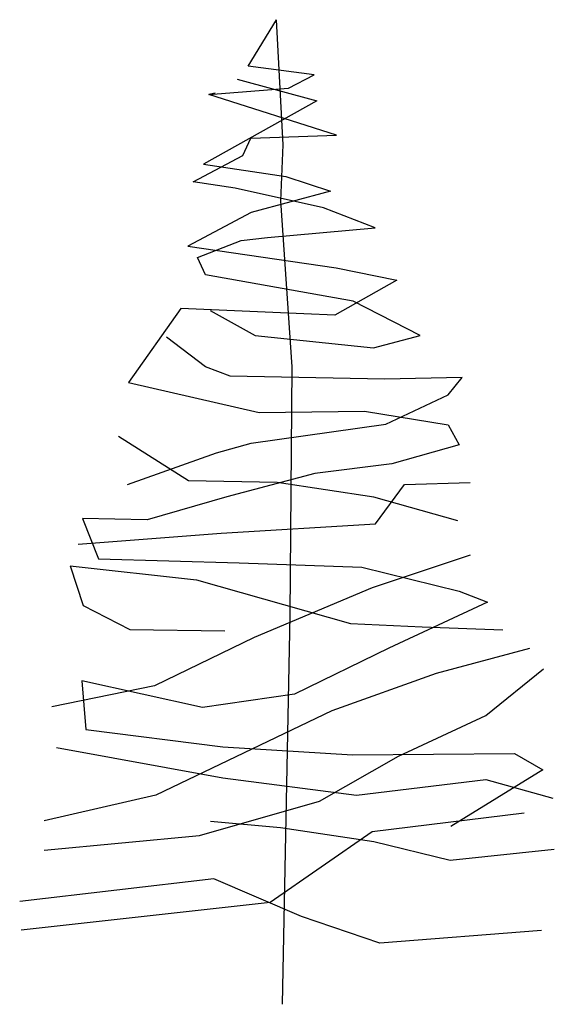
# Model space of a CAD drawing. Extents: x -1.63 to 1.69, y 0 to 6.11.
import ezdxf

# ---------------------------------------------------------------- set-up
doc = ezdxf.new("R2010")
doc.units = 0
doc.header["$MEASUREMENT"] = 0
doc.layers.get('0').update_dxf_attribs({"linetype": 'CONTINUOUS'})

msp = doc.modelspace()

# ---------------------------------------------------------------- linework, layer by layer
at = {"color": 0, "linetype": 'BYBLOCK'}
for p, q in [((-0.214511, 5.824141), (-0.038695, 6.113066)), ((0.003969, 5.336778), (-0.038695, 6.113066)), ((0.196056, 5.770959), (-0.214511, 5.824141)), ((0.036512, 5.687219), (0.196056, 5.770959)), ((-0.45978, 5.647928), (0.036512, 5.687219)), ((-0.28198, 5.743972), (0.212725, 5.609828)), ((-0.419695, 5.656659), (-0.45978, 5.647928)), ((0.333772, 5.396706), (-0.45978, 5.647928)), ((0.212725, 5.609828), (-0.491927, 5.215334)), ((-0.198636, 5.376862), (0.333772, 5.396706)), ((-0.247055, 5.270897), (-0.198636, 5.376862)), ((-0.012105, 4.987528), (0.003969, 5.336778)), ((-0.556617, 5.106194), (-0.247055, 5.270897)), ((-0.491927, 5.215334), (0.019844, 5.139531)), ((0.019844, 5.139531), (0.296862, 5.047456)), ((-0.295473, 5.067697), (-0.556617, 5.106194)), ((0.254794, 4.945856), (-0.295473, 5.067697)), ((0.296862, 5.047456), (-0.195461, 4.916091)), ((0.058341, 3.957241), (-0.012105, 4.987528)), ((-0.195461, 4.916091), (-0.589955, 4.706144)), ((0.574278, 4.820047), (0.254794, 4.945856)), ((-0.093464, 4.761706), (0.574278, 4.820047)), ((-0.528836, 4.636294), (-0.258167, 4.742656)), ((-0.258167, 4.742656), (-0.093464, 4.761706)), ((-0.589955, 4.706144), (0.332978, 4.572)), ((-0.480417, 4.529534), (-0.528836, 4.636294)), ((0.438944, 4.365625), (-0.480417, 4.529534)), ((0.332978, 4.572), (0.710009, 4.496197)), ((0.710009, 4.496197), (0.324644, 4.278312)), ((0.854869, 4.152503), (0.438944, 4.365625)), ((-0.632023, 4.319984), (-0.957858, 3.860006)), ((-0.061317, 4.294981), (-0.632023, 4.319984)), ((-0.451445, 4.307284), (-0.170855, 4.152106)), ((0.324644, 4.278312), (-0.061317, 4.294981)), ((-0.480417, 3.958828), (-0.722511, 4.142581)), ((-0.170855, 4.152106), (0.564753, 4.075112)), ((0.564753, 4.075112), (0.854869, 4.152503)), ((-0.325636, 3.900884), (-0.480417, 3.958828)), ((0.046037, 2.415381), (0.058341, 3.957241)), ((-0.957858, 3.860006), (-0.145455, 3.673872)), ((0.632222, 3.881834), (-0.325636, 3.900884)), ((1.115616, 3.891359), (0.632222, 3.881834)), ((1.0287, 3.784997), (1.115616, 3.891359)), ((0.642144, 3.601244), (1.0287, 3.784997)), ((-0.145455, 3.673872), (0.509191, 3.682206)), ((0.509191, 3.682206), (1.029097, 3.598466)), ((-0.195064, 3.483372), (0.642144, 3.601244)), ((1.029097, 3.598466), (1.097359, 3.472656)), ((-0.585986, 3.250406), (-1.019373, 3.525044)), ((-0.964208, 3.226991), (-0.411758, 3.424237)), ((-0.411758, 3.424237), (-0.195064, 3.483372)), ((1.097359, 3.472656), (0.677862, 3.355181)), ((0.677862, 3.355181), (0.200025, 3.296444)), ((-0.03433, 3.240484), (-0.585986, 3.250406)), ((0.200025, 3.296444), (-0.346273, 3.151584)), ((0.566737, 3.147616), (-0.03433, 3.240484)), ((0.757634, 3.226991), (1.164828, 3.240484)), ((0.576659, 2.982912), (0.757634, 3.226991)), ((-0.346273, 3.151584), (-0.841573, 3.008709)), ((1.089025, 3.002359), (0.566737, 3.147616)), ((-0.841573, 3.008709), (-1.244402, 3.017044)), ((-1.244402, 3.017044), (-1.143595, 2.765425)), ((-0.381198, 2.924572), (0.576659, 2.982912)), ((-1.271389, 2.857103), (-0.381198, 2.924572)), ((-1.143595, 2.765425), (-0.270867, 2.740422)), ((1.166416, 2.789237), (0.556816, 2.586037)), ((-1.319808, 2.721372), (-0.53598, 2.634456)), ((-1.319808, 2.721372), (-1.239639, 2.476897)), ((-0.270867, 2.740422), (0.492125, 2.715022)), ((0.492125, 2.715022), (1.096566, 2.564209)), ((-0.53598, 2.634456), (0.421481, 2.363391)), ((0.556816, 2.586037), (-0.177998, 2.276475)), ((1.096566, 2.564209), (1.272778, 2.496741)), ((-1.239639, 2.476897), (-0.949127, 2.327275)), ((1.272778, 2.496741), (0.660003, 2.211387)), ((0, 0), (0.046037, 2.415381)), ((-0.949127, 2.327275), (-0.358973, 2.318544)), ((0.421481, 2.363391), (0.866378, 2.344341)), ((0.866378, 2.344341), (1.369616, 2.324894)), ((-0.177998, 2.276475), (-0.797123, 1.976437)), ((0.660003, 2.211387), (0.073025, 1.926034)), ((1.533922, 2.208609), (0.953294, 2.053828)), ((1.262856, 1.792684), (1.620837, 2.0828)), ((0.953294, 2.053828), (0.305594, 1.821656)), ((-0.797123, 1.976437), (-1.434108, 1.846262)), ((-0.497483, 1.842294), (-1.247577, 2.008187)), ((-1.247577, 2.008187), (-1.222573, 1.705769)), ((0.073025, 1.926034), (-0.497483, 1.842294)), ((0.305594, 1.821656), (-0.787598, 1.299369)), ((0.721122, 1.541066), (1.262856, 1.792684)), ((-1.222573, 1.705769), (-0.371673, 1.599009)), ((-1.405136, 1.594644), (-0.371673, 1.405731)), ((-0.371673, 1.599009), (0.433784, 1.548606)), ((0.228203, 1.260475), (0.721122, 1.541066)), ((0.433784, 1.548606), (1.440656, 1.556941)), ((1.440656, 1.556941), (1.616869, 1.456134)), ((1.616869, 1.456134), (1.046162, 1.103709)), ((-0.371673, 1.405731), (0.459978, 1.299369)), ((0.459978, 1.299369), (1.262856, 1.395809)), ((1.262856, 1.395809), (1.679178, 1.279922)), ((-0.787598, 1.299369), (-1.482527, 1.139825)), ((-0.516533, 1.04775), (0.228203, 1.260475)), ((0.555625, 1.072356), (1.501378, 1.189434)), ((-0.013692, 1.096169), (-0.449064, 1.134666)), ((-1.482527, 0.956072), (-0.516533, 1.04775)), ((-0.077589, 0.633412), (0.555625, 1.072356)), ((0.566341, 1.008856), (-0.013692, 1.096169)), ((1.040606, 0.892969), (0.566341, 1.008856)), ((1.688703, 0.960437), (1.040606, 0.892969)), ((-0.428427, 0.779859), (-1.63453, 0.638572)), ((0.116681, 0.545703), (-0.428427, 0.779859)), ((-1.625005, 0.463153), (-0.077589, 0.633412)), ((0.604441, 0.380206), (0.116681, 0.545703)), ((1.608534, 0.457994), (0.604441, 0.380206))]:
    msp.add_line(p, q, dxfattribs=at)

doc.saveas('drawing.dxf')
